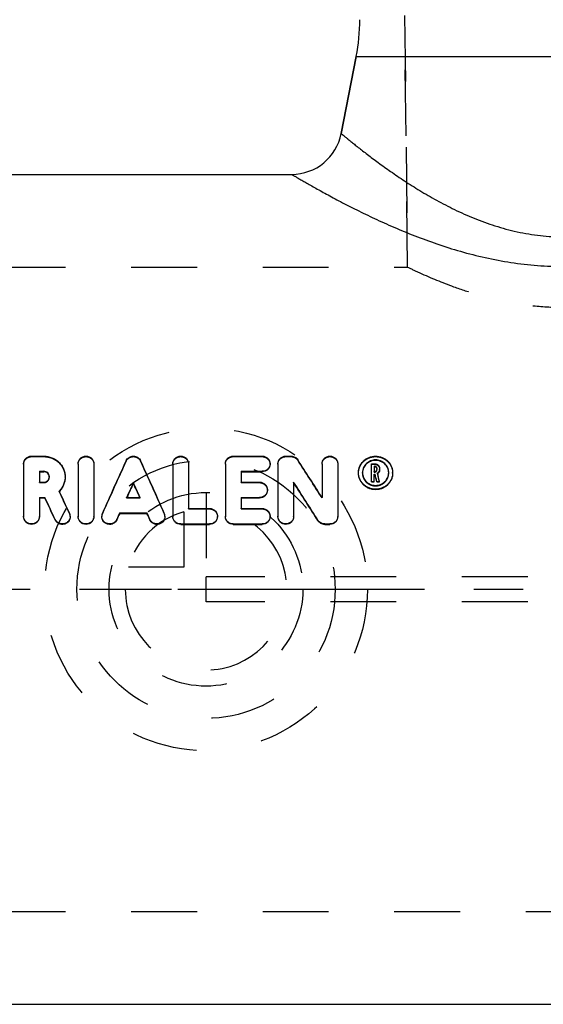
# Model space of a CAD drawing. Header units: millimetres. Extents: x 396 to 604, y 396 to 604.
# Tile 2 of 4: x 446 to 498, y 402 to 499. Entities that reach past the tile are written whole.
import ezdxf

# ---------------------------------------------------------------- set-up
doc = ezdxf.new("R2010")
doc.units = ezdxf.units.MM
doc.header["$LTSCALE"] = 65.185185
doc.linetypes.add('CENTER', pattern=[0.6, 0.375, -0.075, 0.075, -0.075])
doc.linetypes.add('HIDDEN', pattern=[0.2, 0.1, -0.1])
for name, color, linetype in [('ACHSEN_S', 7, 'CONTINUOUS'), ('KOERPER', 7, 'CONTINUOUS'), ('KONST.EL_MIT_GEO', 7, 'CONTINUOUS'), ('KURVEN', 7, 'CONTINUOUS')]:
    doc.layers.add(name, color=color, linetype=linetype)

msp = doc.modelspace()

# ---------------------------------------------------------------- linework, layer by layer
at = {"layer": 'ACHSEN_S', "color": 2, "linetype": 'CENTER'}
msp.add_line((603.5, 442.775), (396.5, 442.775), dxfattribs=at)
at = {"layer": 'KOERPER', "color": 8, "linetype": 'HIDDEN'}
for p, q in [((483.7, 538.775), (484.483, 474.725)), ((404.941, 474.725), (484.483, 474.725)), ((404.941, 410.825), (595.059, 410.825))]:
    msp.add_line(p, q, dxfattribs=at)
at = {"layer": 'KOERPER', "color": 7, "linetype": 'Continuous'}
for p, q in [((477.897, 487.971), (479.384, 495.621)), ((426, 483.925), (472.989, 483.925)), ((426, 401.625), (574, 401.625))]:
    msp.add_line(p, q, dxfattribs=at)
at = {"layer": 'KONST.EL_MIT_GEO', "color": 8, "linetype": 'HIDDEN'}
for p, q in [((484.483, 474.725), (483.7, 538.775)), ((447.205, 455.936), (447.205, 455.984)), ((448.419, 455.936), (448.419, 455.984)), ((467.197, 455.936), (467.197, 455.984)), ((470.062, 455.936), (470.062, 455.984)), ((472.405, 455.936), (472.405, 455.984)), ((472.926, 455.936), (472.926, 455.984)), ((447.205, 455.936), (448.419, 455.936)), ((456.583, 455.487), (456.583, 455.535)), ((458.013, 455.487), (458.013, 455.535)), ((467.197, 455.936), (470.062, 455.936)), ((470.843, 455.184), (470.843, 455.232)), ((472.405, 455.936), (472.926, 455.936)), ((473.588, 455.583), (473.588, 455.631)), ((480.914, 455.183), (481.239, 455.183)), ((481.239, 455.183), (481.239, 455.23)), ((479.612, 454.303), (479.612, 454.35)), ((480.004, 454.303), (480.004, 454.35)), ((481.174, 454.409), (481.174, 454.456)), ((481.174, 454.409), (481.239, 454.409)), ((481.239, 454.409), (481.239, 454.456)), ((481.435, 454.598), (481.435, 454.645)), ((481.503, 454.238), (481.503, 454.286)), ((481.695, 454.598), (481.695, 454.645)), ((482.608, 454.303), (482.608, 454.35)), ((483, 454.303), (483, 454.35)), ((447.986, 453.357), (447.986, 453.404)), ((447.986, 453.357), (448.419, 453.357)), ((448.419, 453.357), (448.419, 453.404)), ((448.972, 453.894), (448.972, 453.941)), ((450.534, 453.894), (450.534, 453.941)), ((467.979, 453.357), (467.979, 453.404)), ((467.979, 453.357), (469.801, 453.357)), ((469.801, 453.357), (469.801, 453.404)), ((449.942, 452.467), (449.942, 452.514)), ((470.582, 452.597), (470.582, 452.644)), ((456.633, 451.835), (456.633, 451.882)), ((456.633, 451.835), (457.962, 451.835)), ((456.654, 451.882), (456.651, 451.874)), ((457.941, 451.882), (457.945, 451.874)), ((457.962, 451.835), (457.962, 451.882)), ((476.001, 451.838), (476.001, 451.885)), ((450.97, 450.308), (450.97, 450.354)), ((454.234, 450.292), (454.234, 450.339)), ((460.361, 450.292), (460.361, 450.339)), ((462.771, 450.751), (462.771, 450.798)), ((462.771, 450.751), (464.854, 450.751)), ((464.854, 450.751), (464.854, 450.798)), ((467.979, 450.751), (467.979, 450.798)), ((467.979, 450.751), (470.062, 450.751)), ((470.062, 450.751), (470.062, 450.798)), ((446.424, 449.983), (446.424, 450.03)), ((447.986, 449.983), (447.986, 450.03)), ((451.043, 449.983), (451.043, 450.03)), ((451.825, 449.983), (451.825, 450.03)), ((453.387, 449.983), (453.387, 450.03)), ((454.168, 449.983), (454.168, 450.03)), ((460.428, 449.983), (460.428, 450.03)), ((461.209, 449.983), (461.209, 450.03)), ((465.635, 449.983), (465.635, 450.03)), ((466.416, 449.983), (466.416, 450.03)), ((470.843, 449.983), (470.843, 450.03)), ((471.624, 449.983), (471.624, 450.03)), ((473.186, 449.983), (473.186, 450.03)), ((477.563, 449.983), (477.563, 450.03)), ((535.5, 444.025), (464.5, 444.025)), ((464.5, 441.525), (464.5, 444.025)), ((535.5, 441.525), (464.5, 441.525))]:
    msp.add_line(p, q, dxfattribs=at)
at = {"layer": 'KONST.EL_MIT_GEO', "color": 7, "linetype": 'Continuous'}
for p, q in [((479.384, 495.621), (477.897, 487.971)), ((479.384, 495.621), (520.616, 495.621)), ((447.205, 455.984), (448.419, 455.984)), ((467.197, 455.984), (470.062, 455.984)), ((472.405, 455.984), (472.926, 455.984)), ((446.424, 455.232), (446.424, 450.03)), ((451.825, 455.232), (451.825, 450.03)), ((453.387, 455.232), (453.387, 450.03)), ((461.209, 455.232), (461.209, 450.03)), ((462.771, 455.232), (462.771, 450.798)), ((466.416, 455.232), (466.416, 450.03)), ((471.624, 455.232), (471.624, 450.03)), ((476.001, 455.232), (476.001, 451.885)), ((477.563, 455.232), (477.563, 450.03)), ((480.914, 455.23), (481.239, 455.23)), ((480.914, 453.419), (480.914, 455.23)), ((447.986, 454.477), (447.986, 453.404)), ((447.986, 454.477), (448.419, 454.477)), ((447.986, 454.43), (448.419, 454.43)), ((448.419, 454.43), (448.419, 454.477)), ((467.979, 454.477), (470.062, 454.477)), ((467.979, 454.477), (467.979, 453.404)), ((467.979, 454.43), (470.062, 454.43)), ((470.062, 454.43), (470.062, 454.477)), ((479.612, 454.35), (479.613, 454.387)), ((480.005, 454.387), (480.004, 454.35)), ((481.174, 454.979), (481.239, 454.979)), ((481.174, 454.979), (481.174, 454.456)), ((481.174, 454.932), (481.239, 454.932)), ((481.174, 454.456), (481.239, 454.456)), ((481.174, 454.204), (481.255, 454.204)), ((481.174, 453.419), (481.174, 454.204)), ((481.174, 454.157), (481.255, 454.157)), ((481.239, 454.932), (481.239, 454.979)), ((481.255, 454.157), (481.255, 454.204)), ((481.435, 454.79), (481.435, 454.645)), ((481.695, 454.79), (481.695, 454.645)), ((482.608, 454.35), (482.607, 454.387)), ((483, 454.387), (483, 454.35)), ((447.986, 453.404), (448.419, 453.404)), ((457.298, 453.307), (457.298, 453.354)), ((467.979, 453.404), (469.801, 453.404)), ((473.186, 453.401), (473.186, 450.03)), ((480.914, 453.466), (481.174, 453.466)), ((480.914, 453.419), (481.174, 453.419)), ((481.424, 453.466), (481.691, 453.466)), ((481.424, 453.419), (481.424, 453.466)), ((481.424, 453.419), (481.691, 453.419)), ((481.691, 453.419), (481.691, 453.466)), ((447.986, 451.882), (447.986, 450.03)), ((447.986, 451.882), (448.52, 451.882)), ((447.986, 451.835), (448.52, 451.835)), ((448.52, 451.835), (448.52, 451.882)), ((456.633, 451.882), (457.962, 451.882)), ((467.979, 451.882), (469.801, 451.882)), ((467.979, 451.882), (467.979, 450.798)), ((467.979, 451.835), (469.801, 451.835)), ((469.801, 451.835), (469.801, 451.882)), ((455.946, 450.35), (458.65, 450.35)), ((455.946, 450.303), (455.946, 450.35)), ((455.946, 450.303), (458.65, 450.303)), ((458.65, 450.303), (458.65, 450.35)), ((462.771, 450.798), (464.854, 450.798)), ((467.979, 450.798), (470.062, 450.798)), ((449.554, 449.657), (449.554, 449.704)), ((455.664, 449.673), (455.664, 449.72)), ((458.931, 449.673), (458.931, 449.72)), ((461.99, 449.259), (464.854, 449.259)), ((461.99, 449.212), (461.99, 449.259)), ((461.99, 449.212), (464.854, 449.212)), ((464.854, 449.212), (464.854, 449.259)), ((467.197, 449.259), (470.062, 449.259)), ((467.197, 449.212), (467.197, 449.259)), ((467.197, 449.212), (470.062, 449.212)), ((470.062, 449.212), (470.062, 449.259)), ((475.599, 449.575), (475.599, 449.622)), ((476.261, 449.259), (476.782, 449.259)), ((476.261, 449.212), (476.261, 449.259)), ((476.261, 449.212), (476.782, 449.212)), ((476.782, 449.212), (476.782, 449.259))]:
    msp.add_line(p, q, dxfattribs=at)
for centre, radius, start, end in [((459.752, 499.437), 20, 349, 359.5), ((472.989, 488.925), 5, 270, 349), ((481.252, 454.645), 0.183, 351.50433, 359.99147), ((448.455, 453.937), 2.091, 315.93049, 316.26606), ((450.285, 450.029), 0.758, 0.00729, 25.38383), ((454.926, 450.03), 0.758, 155.88383, 179.99416), ((459.67, 450.03), 0.758, 0.00584, 24.11617), ((447.181, 450.03), 0.757, 180.00049, 181.97005), ((447.183, 450.03), 0.759, 181.96989, 183.93214), ((452.582, 450.03), 0.757, 180.00049, 181.97005), ((452.583, 450.03), 0.759, 181.96989, 183.93214), ((461.966, 450.03), 0.757, 180.00045, 181.90764), ((461.967, 450.03), 0.758, 181.90749, 183.80835), ((467.174, 450.03), 0.757, 180.00045, 181.90764), ((467.175, 450.03), 0.758, 181.90749, 183.80835), ((472.381, 450.03), 0.757, 180.00049, 181.97005), ((472.382, 450.03), 0.759, 181.96989, 183.93214)]:
    msp.add_arc(centre, radius, start, end, dxfattribs=at)
at = {"layer": 'KONST.EL_MIT_GEO', "color": 8, "linetype": 'HIDDEN'}
for centre, radius, start, end in [((481.223, 454.303), 1.219, 177.7804, 178.85042), ((481.223, 454.303), 1.218, 178.85036, 179.99989), ((481.252, 454.743), 0.183, 0.00813, 8.50794), ((481.246, 454.614), 0.455, 304.48409, 305.92529), ((481.389, 454.303), 1.219, 1.14958, 2.2196), ((481.39, 454.303), 1.218, 0.00011, 1.14965), ((448.452, 453.894), 0.52, 0.00046, 4.44887), ((448.455, 453.937), 2.091, 315.33612, 315.93049), ((450.285, 449.983), 0.758, 0.00727, 25.38452), ((454.926, 449.983), 0.758, 155.88318, 179.99418), ((459.67, 449.983), 0.758, 0.00582, 24.11682)]:
    msp.add_arc(centre, radius, start, end, dxfattribs=at)
at = {"layer": 'KONST.EL_MIT_GEO', "color": 7, "linetype": 'Continuous'}
for centre, major_axis, ratio, start_param, end_param in [((453.752, 442.775), (18.08, 41.437), 0.057861, 1.283118, 1.41252), ((460.844, 442.775), (-18.08, 41.437), 0.057861, -1.41252, -1.283118), ((477.67, 442.775), (-25.735, 41.41), 0.070652, -1.393091, -1.29933), ((482.376, 442.775), (-9.086, 41.449), 0.033092, -1.317172, -1.298692), ((482.376, 442.775), (-9.021, 41.149), 0.033092, -1.316412, -1.297796), ((482.643, 442.775), (-9.086, 41.449), 0.033092, -1.317172, -1.296648), ((455.459, 442.775), (18.08, 41.437), 0.057861, 1.337957, 1.374526), ((455.459, 442.775), (17.949, 41.137), 0.057861, 1.337218, 1.372883), ((459.137, 442.775), (-18.08, 41.437), 0.057861, -1.374526, -1.337957), ((459.137, 442.775), (-17.949, 41.137), 0.057861, -1.372883, -1.337218), ((475.828, 442.775), (-25.735, 41.41), 0.070652, -1.448738, -1.355414), ((475.828, 442.775), (-25.549, 41.11), 0.070652, -1.448673, -1.354666), ((451.488, 442.775), (-19.167, 41.434), 0.060135, -1.414715, -1.361431), ((449.765, 442.775), (-19.167, 41.434), 0.060135, -1.430646, -1.377095), ((449.765, 442.775), (-19.028, 41.134), 0.060135, -1.430567, -1.376625), ((455.459, 442.775), (18.08, 41.437), 0.057861, 1.412257, 1.427702), ((455.459, 442.775), (17.949, 41.137), 0.057861, 1.412063, 1.42762), ((459.137, 442.775), (-18.08, 41.437), 0.057861, -1.427702, -1.412257), ((459.137, 442.775), (-17.949, 41.137), 0.057861, -1.42762, -1.412063)]:
    msp.add_ellipse(centre, major_axis=major_axis, ratio=ratio, start_param=start_param, end_param=end_param, dxfattribs=at)
at = {"layer": 'KONST.EL_MIT_GEO', "color": 8, "linetype": 'HIDDEN'}
for centre, major_axis, ratio, start_param, end_param in [((453.752, 442.775), (17.949, 41.137), 0.057861, 1.281972, 1.412327), ((460.844, 442.775), (-17.949, 41.137), 0.057861, -1.412327, -1.281972), ((477.67, 442.775), (-25.549, 41.11), 0.070652, -1.392621, -1.298166), ((482.643, 442.775), (-9.021, 41.149), 0.033092, -1.316412, -1.295737), ((451.488, 442.775), (-19.028, 41.134), 0.060135, -1.414519, -1.360846), ((455.459, 442.775), (17.949, 41.137), 0.057861, 1.373081, 1.374055), ((459.137, 442.775), (-17.949, 41.137), 0.057861, -1.374055, -1.373081)]:
    msp.add_ellipse(centre, major_axis=major_axis, ratio=ratio, start_param=start_param, end_param=end_param, dxfattribs=at)
at = {"layer": 'KONST.EL_MIT_GEO', "color": 7, "linetype": 'Continuous'}
for points, knots in [([(477.897, 487.971), (477.898, 487.971), (477.898, 487.97), (477.899, 487.969), (477.902, 487.968), (477.906, 487.964), (477.914, 487.957), (477.926, 487.947), (477.941, 487.934), (477.96, 487.919), (477.982, 487.9), (478.019, 487.87), (478.073, 487.826), (478.147, 487.764), (478.235, 487.692), (478.336, 487.609), (478.45, 487.516), (478.627, 487.371), (478.879, 487.167), (479.218, 486.895), (479.604, 486.589), (480.035, 486.252), (480.509, 485.886), (481.025, 485.496), (481.788, 484.929), (482.835, 484.178), (484.205, 483.248), (485.717, 482.291), (487.368, 481.334), (489.157, 480.406), (491.086, 479.544), (493.152, 478.79), (495.346, 478.194), (497.643, 477.808), (500, 477.673), (502.357, 477.808), (504.654, 478.194), (506.848, 478.79), (508.914, 479.544), (510.843, 480.406), (512.632, 481.334), (514.283, 482.291), (515.795, 483.248), (517.165, 484.178), (518.212, 484.929), (518.975, 485.496), (519.491, 485.886), (519.965, 486.252), (520.396, 486.589), (520.782, 486.895), (521.121, 487.167), (521.373, 487.371), (521.55, 487.516), (521.664, 487.609), (521.765, 487.692), (521.853, 487.764), (521.927, 487.826), (521.981, 487.87), (522.018, 487.9), (522.04, 487.919), (522.059, 487.934), (522.074, 487.947), (522.086, 487.957), (522.094, 487.964), (522.098, 487.968), (522.101, 487.969), (522.102, 487.97), (522.102, 487.971), (522.103, 487.971)], [0, 0, 0, 0, 0.000011, 0.000045, 0.000101, 0.000179, 0.000403, 0.000717, 0.001119, 0.001611, 0.002191, 0.00286, 0.00446, 0.006409, 0.008702, 0.011333, 0.014298, 0.017589, 0.025127, 0.033889, 0.043814, 0.054838, 0.066899, 0.079933, 0.093881, 0.124289, 0.15771, 0.193792, 0.232247, 0.272841, 0.315373, 0.359653, 0.405445, 0.452398, 0.5, 0.547602, 0.594555, 0.640347, 0.684627, 0.727159, 0.767753, 0.806208, 0.84229, 0.875711, 0.906119, 0.920067, 0.933101, 0.945162, 0.956186, 0.966111, 0.974873, 0.982411, 0.985702, 0.988667, 0.991298, 0.993591, 0.99554, 0.99714, 0.997809, 0.998389, 0.998881, 0.999283, 0.999597, 0.999821, 0.999899, 0.999955, 0.999989, 1, 1, 1, 1]), ([(472.989, 483.925), (472.99, 483.925), (472.99, 483.924), (472.992, 483.923), (472.995, 483.922), (473.001, 483.918), (473.011, 483.912), (473.028, 483.903), (473.048, 483.89), (473.073, 483.876), (473.103, 483.858), (473.152, 483.83), (473.224, 483.787), (473.323, 483.729), (473.441, 483.66), (473.576, 483.582), (473.728, 483.493), (473.964, 483.357), (474.299, 483.164), (474.749, 482.907), (475.26, 482.619), (475.828, 482.303), (476.452, 481.961), (477.128, 481.596), (478.124, 481.069), (479.481, 480.375), (481.238, 479.525), (483.154, 478.66), (485.217, 477.809), (487.417, 477), (489.744, 476.265), (492.188, 475.64), (494.729, 475.158), (497.345, 474.853), (500, 474.748), (502.655, 474.853), (505.271, 475.158), (507.812, 475.64), (510.256, 476.265), (512.583, 477), (514.783, 477.809), (516.846, 478.66), (518.762, 479.525), (520.519, 480.375), (521.876, 481.069), (522.872, 481.596), (523.548, 481.961), (524.172, 482.303), (524.74, 482.619), (525.251, 482.907), (525.701, 483.164), (526.036, 483.357), (526.272, 483.493), (526.424, 483.582), (526.559, 483.66), (526.677, 483.729), (526.776, 483.787), (526.848, 483.83), (526.897, 483.858), (526.927, 483.876), (526.952, 483.89), (526.972, 483.903), (526.989, 483.912), (526.999, 483.918), (527.005, 483.922), (527.008, 483.923), (527.01, 483.924), (527.01, 483.925), (527.011, 483.925)], [0, 0, 0, 0, 0.000012, 0.000046, 0.000104, 0.000184, 0.000415, 0.000737, 0.001152, 0.001657, 0.002255, 0.002942, 0.004589, 0.006594, 0.008952, 0.011658, 0.014705, 0.018088, 0.025831, 0.034826, 0.045007, 0.056305, 0.068653, 0.081983, 0.096229, 0.127223, 0.16118, 0.197703, 0.236454, 0.277139, 0.319494, 0.363261, 0.408161, 0.453869, 0.5, 0.546131, 0.591839, 0.636739, 0.680506, 0.722861, 0.763546, 0.802297, 0.83882, 0.872777, 0.903771, 0.918017, 0.931347, 0.943695, 0.954993, 0.965174, 0.974169, 0.981912, 0.985295, 0.988342, 0.991048, 0.993406, 0.995411, 0.997058, 0.997745, 0.998343, 0.998848, 0.999263, 0.999585, 0.999816, 0.999896, 0.999954, 0.999988, 1, 1, 1, 1]), ([(446.424, 455.232), (446.424, 455.329), (446.465, 455.528), (446.639, 455.778), (446.899, 455.945), (447.103, 455.984), (447.205, 455.984)], [0, 0, 0, 0, 0.244637, 0.492144, 0.744314, 1, 1, 1, 1]), ([(448.419, 455.984), (448.557, 455.984), (448.835, 455.957), (449.235, 455.84), (449.604, 455.65), (449.926, 455.395), (450.19, 455.084), (450.386, 454.729), (450.507, 454.343), (450.534, 454.075), (450.534, 453.941)], [0, 0, 0, 0, 0.12769, 0.254889, 0.381215, 0.506479, 0.630707, 0.754124, 0.877085, 1, 1, 1, 1]), ([(451.825, 455.232), (451.825, 455.281), (451.835, 455.379), (451.879, 455.521), (451.951, 455.651), (452.081, 455.805), (452.299, 455.945), (452.606, 456.003), (452.912, 455.945), (453.13, 455.805), (453.26, 455.651), (453.332, 455.521), (453.377, 455.379), (453.387, 455.281), (453.387, 455.232)], [0, 0, 0, 0, 0.061242, 0.122642, 0.184409, 0.246701, 0.372474, 0.5, 0.627526, 0.753299, 0.815591, 0.877358, 0.938758, 1, 1, 1, 1]), ([(456.583, 455.535), (456.613, 455.601), (456.694, 455.726), (456.865, 455.871), (457.072, 455.963), (457.298, 455.994), (457.524, 455.963), (457.731, 455.871), (457.901, 455.726), (457.983, 455.601), (458.013, 455.535)], [0, 0, 0, 0, 0.122664, 0.247003, 0.372992, 0.5, 0.627008, 0.752997, 0.877336, 1, 1, 1, 1]), ([(461.209, 455.232), (461.209, 455.281), (461.219, 455.379), (461.263, 455.521), (461.335, 455.651), (461.465, 455.805), (461.683, 455.945), (461.99, 456.003), (462.296, 455.945), (462.514, 455.805), (462.644, 455.651), (462.717, 455.521), (462.761, 455.379), (462.771, 455.281), (462.771, 455.232)], [0, 0, 0, 0, 0.061242, 0.122642, 0.184409, 0.246701, 0.372474, 0.5, 0.627526, 0.753299, 0.815591, 0.877358, 0.938758, 1, 1, 1, 1]), ([(466.416, 455.232), (466.416, 455.329), (466.457, 455.528), (466.631, 455.778), (466.891, 455.945), (467.095, 455.984), (467.197, 455.984)], [0, 0, 0, 0, 0.244637, 0.492144, 0.744314, 1, 1, 1, 1]), ([(470.062, 455.984), (470.164, 455.984), (470.368, 455.945), (470.628, 455.778), (470.802, 455.528), (470.843, 455.329), (470.843, 455.232)], [0, 0, 0, 0, 0.255686, 0.507856, 0.755363, 1, 1, 1, 1]), ([(471.624, 455.232), (471.624, 455.329), (471.665, 455.528), (471.839, 455.778), (472.098, 455.945), (472.303, 455.984), (472.405, 455.984)], [0, 0, 0, 0, 0.244637, 0.492144, 0.744314, 1, 1, 1, 1]), ([(472.926, 455.984), (472.992, 455.984), (473.124, 455.968), (473.308, 455.897), (473.469, 455.784), (473.553, 455.684), (473.588, 455.631)], [0, 0, 0, 0, 0.253309, 0.505028, 0.754039, 1, 1, 1, 1]), ([(476.001, 455.232), (476.001, 455.281), (476.011, 455.379), (476.055, 455.521), (476.127, 455.651), (476.257, 455.805), (476.475, 455.945), (476.782, 456.003), (477.088, 455.945), (477.306, 455.805), (477.436, 455.651), (477.509, 455.521), (477.553, 455.379), (477.563, 455.281), (477.563, 455.232)], [0, 0, 0, 0, 0.061242, 0.122642, 0.184409, 0.246701, 0.372474, 0.5, 0.627526, 0.753299, 0.815591, 0.877358, 0.938758, 1, 1, 1, 1]), ([(479.613, 454.387), (479.615, 454.492), (479.641, 454.702), (479.742, 455.004), (479.901, 455.282), (480.113, 455.525), (480.369, 455.724), (480.758, 455.922), (481.306, 456.025), (481.854, 455.922), (482.243, 455.724), (482.5, 455.525), (482.711, 455.282), (482.87, 455.004), (482.971, 454.702), (482.997, 454.492), (483, 454.387)], [0, 0, 0, 0, 0.061398, 0.122879, 0.184643, 0.246853, 0.309602, 0.372887, 0.5, 0.627113, 0.690398, 0.753147, 0.815357, 0.877121, 0.938602, 1, 1, 1, 1]), ([(470.843, 455.232), (470.843, 455.134), (470.802, 454.935), (470.628, 454.684), (470.368, 454.516), (470.163, 454.477), (470.062, 454.477)], [0, 0, 0, 0, 0.244553, 0.492535, 0.744827, 1, 1, 1, 1]), ([(470.843, 455.184), (470.843, 455.087), (470.802, 454.888), (470.628, 454.637), (470.368, 454.469), (470.163, 454.43), (470.062, 454.43)], [0, 0, 0, 0, 0.244514, 0.492482, 0.74479, 1, 1, 1, 1]), ([(482.607, 454.387), (482.605, 454.467), (482.584, 454.628), (482.506, 454.859), (482.383, 455.071), (482.22, 455.256), (482.023, 455.408), (481.725, 455.559), (481.306, 455.638), (480.887, 455.559), (480.589, 455.408), (480.392, 455.256), (480.229, 455.071), (480.107, 454.859), (480.028, 454.628), (480.007, 454.467), (480.005, 454.387)], [0, 0, 0, 0, 0.061374, 0.122865, 0.18466, 0.246904, 0.309674, 0.372956, 0.5, 0.627044, 0.690326, 0.753096, 0.81534, 0.877135, 0.938626, 1, 1, 1, 1]), ([(482.607, 454.35), (482.604, 454.43), (482.582, 454.59), (482.502, 454.819), (482.379, 455.029), (482.216, 455.213), (482.02, 455.363), (481.723, 455.512), (481.306, 455.59), (480.889, 455.512), (480.592, 455.363), (480.396, 455.213), (480.233, 455.029), (480.11, 454.819), (480.03, 454.59), (480.008, 454.43), (480.005, 454.35)], [0, 0, 0, 0, 0.061362, 0.122846, 0.184639, 0.246886, 0.309659, 0.372944, 0.5, 0.627056, 0.690341, 0.753114, 0.815361, 0.877154, 0.938638, 1, 1, 1, 1]), ([(481.239, 455.23), (481.299, 455.23), (481.418, 455.208), (481.57, 455.11), (481.671, 454.964), (481.695, 454.848), (481.695, 454.79)], [0, 0, 0, 0, 0.255177, 0.507219, 0.754997, 1, 1, 1, 1]), ([(448.972, 453.941), (448.972, 454.011), (448.943, 454.153), (448.82, 454.331), (448.636, 454.45), (448.491, 454.477), (448.419, 454.477)], [0, 0, 0, 0, 0.245707, 0.493765, 0.745516, 1, 1, 1, 1]), ([(448.97, 453.934), (448.965, 454.001), (448.929, 454.133), (448.803, 454.297), (448.625, 454.405), (448.487, 454.43), (448.419, 454.43)], [0, 0, 0, 0, 0.245673, 0.493901, 0.745686, 1, 1, 1, 1]), ([(483, 454.35), (483, 454.243), (482.978, 454.028), (482.882, 453.719), (482.725, 453.433), (482.513, 453.182), (482.255, 452.975), (481.96, 452.821), (481.639, 452.726), (481.306, 452.694), (480.973, 452.726), (480.653, 452.821), (480.358, 452.975), (480.099, 453.182), (479.888, 453.433), (479.731, 453.719), (479.634, 454.028), (479.612, 454.243), (479.612, 454.35)], [0, 0, 0, 0, 0.061183, 0.122673, 0.184578, 0.246946, 0.309757, 0.372945, 0.436402, 0.5, 0.563598, 0.627055, 0.690243, 0.753054, 0.815422, 0.877327, 0.938817, 1, 1, 1, 1]), ([(483, 454.303), (483, 454.196), (482.978, 453.981), (482.882, 453.672), (482.725, 453.386), (482.513, 453.134), (482.255, 452.928), (481.96, 452.774), (481.639, 452.679), (481.306, 452.647), (480.973, 452.679), (480.653, 452.774), (480.358, 452.928), (480.099, 453.134), (479.888, 453.386), (479.73, 453.672), (479.634, 453.981), (479.612, 454.196), (479.612, 454.303)], [0, 0, 0, 0, 0.061173, 0.122656, 0.184559, 0.246926, 0.30974, 0.372932, 0.436395, 0.5, 0.563605, 0.627068, 0.69026, 0.753074, 0.815441, 0.877344, 0.938827, 1, 1, 1, 1]), ([(480.004, 454.35), (480.004, 454.268), (480.021, 454.103), (480.095, 453.865), (480.216, 453.645), (480.379, 453.452), (480.577, 453.294), (480.879, 453.136), (481.306, 453.053), (481.733, 453.136), (482.035, 453.294), (482.234, 453.452), (482.396, 453.645), (482.517, 453.865), (482.591, 454.103), (482.608, 454.268), (482.608, 454.35)], [0, 0, 0, 0, 0.061272, 0.122823, 0.184776, 0.247191, 0.310062, 0.373328, 0.5, 0.626672, 0.689938, 0.752809, 0.815224, 0.877177, 0.938728, 1, 1, 1, 1]), ([(481.435, 454.79), (481.435, 454.815), (481.425, 454.865), (481.381, 454.927), (481.316, 454.969), (481.265, 454.979), (481.239, 454.979)], [0, 0, 0, 0, 0.244987, 0.492843, 0.744906, 1, 1, 1, 1]), ([(481.433, 454.77), (481.429, 454.792), (481.414, 454.836), (481.37, 454.889), (481.309, 454.924), (481.263, 454.932), (481.239, 454.932)], [0, 0, 0, 0, 0.245052, 0.493282, 0.745352, 1, 1, 1, 1]), ([(481.239, 454.456), (481.263, 454.456), (481.309, 454.465), (481.37, 454.499), (481.414, 454.553), (481.429, 454.596), (481.433, 454.618)], [0, 0, 0, 0, 0.254365, 0.506368, 0.754756, 1, 1, 1, 1]), ([(481.695, 454.645), (481.695, 454.576), (481.66, 454.434), (481.561, 454.326), (481.503, 454.286)], [0, 0, 0, 0, 0.495879, 1, 1, 1, 1]), ([(481.695, 454.598), (481.695, 454.53), (481.662, 454.392), (481.568, 454.285), (481.513, 454.245)], [0, 0, 0, 0, 0.496005, 1, 1, 1, 1]), ([(448.419, 453.404), (448.491, 453.404), (448.636, 453.432), (448.82, 453.552), (448.943, 453.73), (448.972, 453.872), (448.972, 453.941)], [0, 0, 0, 0, 0.254163, 0.505987, 0.754344, 1, 1, 1, 1]), ([(450.534, 453.941), (450.534, 453.811), (450.508, 453.548), (450.393, 453.168), (450.205, 452.816), (450.036, 452.609), (449.942, 452.514)], [0, 0, 0, 0, 0.247849, 0.496941, 0.747622, 1, 1, 1, 1]), ([(450.534, 453.894), (450.534, 453.766), (450.509, 453.509), (450.398, 453.137), (450.218, 452.79), (450.056, 452.585), (449.966, 452.491)], [0, 0, 0, 0, 0.247889, 0.496995, 0.747659, 1, 1, 1, 1]), ([(469.801, 453.404), (469.903, 453.404), (470.107, 453.365), (470.367, 453.197), (470.541, 452.944), (470.582, 452.743), (470.582, 452.644)], [0, 0, 0, 0, 0.253554, 0.504898, 0.753323, 1, 1, 1, 1]), ([(470.582, 452.644), (470.582, 452.545), (470.541, 452.344), (470.367, 452.091), (470.108, 451.921), (469.903, 451.882), (469.801, 451.882)], [0, 0, 0, 0, 0.246615, 0.49541, 0.746843, 1, 1, 1, 1]), ([(470.582, 452.597), (470.582, 452.498), (470.541, 452.297), (470.367, 452.044), (470.108, 451.874), (469.903, 451.835), (469.801, 451.835)], [0, 0, 0, 0, 0.246598, 0.495387, 0.746828, 1, 1, 1, 1]), ([(464.854, 450.798), (464.956, 450.798), (465.16, 450.758), (465.42, 450.588), (465.594, 450.332), (465.635, 450.13), (465.635, 450.03)], [0, 0, 0, 0, 0.251942, 0.502654, 0.751773, 1, 1, 1, 1]), ([(470.062, 450.798), (470.163, 450.798), (470.368, 450.758), (470.627, 450.588), (470.802, 450.332), (470.843, 450.13), (470.843, 450.03)], [0, 0, 0, 0, 0.251942, 0.502654, 0.751773, 1, 1, 1, 1]), ([(447.986, 449.983), (447.986, 449.882), (447.945, 449.679), (447.771, 449.423), (447.511, 449.252), (447.205, 449.192), (446.899, 449.252), (446.639, 449.423), (446.465, 449.679), (446.424, 449.882), (446.424, 449.983)], [0, 0, 0, 0, 0.12409, 0.248786, 0.374174, 0.5, 0.625826, 0.751214, 0.87591, 1, 1, 1, 1]), ([(447.986, 450.03), (447.986, 449.932), (447.947, 449.733), (447.78, 449.481), (447.53, 449.308), (447.232, 449.24), (446.931, 449.288), (446.669, 449.443), (446.485, 449.684), (446.433, 449.88), (446.426, 449.978)], [0, 0, 0, 0, 0.124064, 0.248713, 0.374043, 0.499826, 0.625648, 0.751082, 0.875855, 1, 1, 1, 1]), ([(451.043, 450.03), (451.043, 449.943), (451.013, 449.769), (450.883, 449.538), (450.716, 449.392), (450.559, 449.313), (450.39, 449.261), (450.167, 449.25), (449.953, 449.313), (449.802, 449.403), (449.668, 449.516), (449.592, 449.626), (449.554, 449.704)], [0, 0, 0, 0, 0.123814, 0.248114, 0.373024, 0.435901, 0.498872, 0.6245, 0.750005, 0.812833, 0.875524, 1, 1, 1, 1]), ([(451.043, 449.983), (451.043, 449.896), (451.013, 449.722), (450.883, 449.491), (450.716, 449.345), (450.559, 449.266), (450.39, 449.214), (450.167, 449.203), (449.953, 449.266), (449.802, 449.356), (449.668, 449.469), (449.592, 449.579), (449.554, 449.657)], [0, 0, 0, 0, 0.123812, 0.248112, 0.373022, 0.435899, 0.498871, 0.6245, 0.750005, 0.812833, 0.875525, 1, 1, 1, 1]), ([(453.387, 449.983), (453.387, 449.882), (453.346, 449.679), (453.172, 449.423), (452.912, 449.252), (452.606, 449.192), (452.3, 449.252), (452.04, 449.423), (451.866, 449.679), (451.825, 449.882), (451.825, 449.983)], [0, 0, 0, 0, 0.12409, 0.248786, 0.374174, 0.5, 0.625826, 0.751214, 0.87591, 1, 1, 1, 1]), ([(453.387, 450.03), (453.387, 449.932), (453.348, 449.733), (453.181, 449.481), (452.93, 449.308), (452.633, 449.24), (452.331, 449.288), (452.07, 449.443), (451.886, 449.684), (451.833, 449.88), (451.826, 449.978)], [0, 0, 0, 0, 0.124064, 0.248713, 0.374043, 0.499826, 0.625648, 0.751082, 0.875855, 1, 1, 1, 1]), ([(455.664, 449.72), (455.628, 449.64), (455.553, 449.528), (455.421, 449.411), (455.27, 449.318), (455.055, 449.251), (454.83, 449.259), (454.66, 449.31), (454.501, 449.388), (454.331, 449.535), (454.199, 449.767), (454.168, 449.943), (454.168, 450.03)], [0, 0, 0, 0, 0.124442, 0.187123, 0.249944, 0.37544, 0.501074, 0.564055, 0.626944, 0.75187, 0.876181, 1, 1, 1, 1]), ([(455.664, 449.673), (455.628, 449.593), (455.553, 449.481), (455.421, 449.364), (455.27, 449.271), (455.055, 449.204), (454.83, 449.212), (454.66, 449.263), (454.501, 449.341), (454.331, 449.488), (454.199, 449.72), (454.168, 449.896), (454.168, 449.983)], [0, 0, 0, 0, 0.124442, 0.187123, 0.249944, 0.375441, 0.501075, 0.564057, 0.626946, 0.751872, 0.876182, 1, 1, 1, 1]), ([(460.428, 450.03), (460.428, 449.943), (460.397, 449.767), (460.265, 449.535), (460.095, 449.388), (459.936, 449.31), (459.766, 449.259), (459.54, 449.251), (459.325, 449.318), (459.175, 449.411), (459.042, 449.528), (458.967, 449.64), (458.931, 449.72)], [0, 0, 0, 0, 0.123819, 0.24813, 0.373056, 0.435945, 0.498926, 0.62456, 0.750056, 0.812877, 0.875558, 1, 1, 1, 1]), ([(460.428, 449.983), (460.428, 449.896), (460.397, 449.72), (460.265, 449.488), (460.095, 449.341), (459.936, 449.263), (459.766, 449.212), (459.54, 449.204), (459.325, 449.271), (459.175, 449.364), (459.042, 449.481), (458.967, 449.593), (458.931, 449.673)], [0, 0, 0, 0, 0.123818, 0.248128, 0.373054, 0.435943, 0.498925, 0.624559, 0.750056, 0.812877, 0.875558, 1, 1, 1, 1]), ([(461.99, 449.212), (461.888, 449.212), (461.683, 449.252), (461.424, 449.423), (461.25, 449.679), (461.209, 449.882), (461.209, 449.983)], [0, 0, 0, 0, 0.251653, 0.502428, 0.751819, 1, 1, 1, 1]), ([(461.99, 449.259), (461.892, 449.259), (461.696, 449.296), (461.444, 449.454), (461.267, 449.692), (461.217, 449.883), (461.21, 449.979)], [0, 0, 0, 0, 0.251567, 0.502323, 0.751771, 1, 1, 1, 1]), ([(465.635, 450.03), (465.635, 449.929), (465.594, 449.726), (465.42, 449.47), (465.16, 449.299), (464.956, 449.259), (464.854, 449.259)], [0, 0, 0, 0, 0.248183, 0.497575, 0.748349, 1, 1, 1, 1]), ([(465.635, 449.983), (465.635, 449.882), (465.594, 449.679), (465.42, 449.423), (465.16, 449.252), (464.956, 449.212), (464.854, 449.212)], [0, 0, 0, 0, 0.248181, 0.497572, 0.748347, 1, 1, 1, 1]), ([(467.197, 449.212), (467.096, 449.212), (466.891, 449.252), (466.631, 449.423), (466.457, 449.679), (466.416, 449.882), (466.416, 449.983)], [0, 0, 0, 0, 0.251653, 0.502428, 0.751819, 1, 1, 1, 1]), ([(467.197, 449.259), (467.1, 449.259), (466.904, 449.296), (466.651, 449.454), (466.475, 449.692), (466.424, 449.883), (466.418, 449.979)], [0, 0, 0, 0, 0.251567, 0.502323, 0.751771, 1, 1, 1, 1]), ([(470.843, 450.03), (470.843, 449.929), (470.802, 449.726), (470.628, 449.47), (470.368, 449.299), (470.163, 449.259), (470.062, 449.259)], [0, 0, 0, 0, 0.248183, 0.497575, 0.748349, 1, 1, 1, 1]), ([(470.843, 449.983), (470.843, 449.882), (470.802, 449.679), (470.628, 449.423), (470.368, 449.252), (470.163, 449.212), (470.062, 449.212)], [0, 0, 0, 0, 0.248181, 0.497572, 0.748347, 1, 1, 1, 1]), ([(473.186, 449.983), (473.186, 449.882), (473.145, 449.679), (472.971, 449.423), (472.711, 449.252), (472.405, 449.192), (472.099, 449.252), (471.839, 449.423), (471.665, 449.679), (471.624, 449.882), (471.624, 449.983)], [0, 0, 0, 0, 0.12409, 0.248786, 0.374174, 0.5, 0.625826, 0.751214, 0.87591, 1, 1, 1, 1]), ([(473.186, 450.03), (473.186, 449.932), (473.147, 449.733), (472.98, 449.481), (472.729, 449.308), (472.432, 449.24), (472.131, 449.288), (471.869, 449.443), (471.685, 449.684), (471.632, 449.88), (471.626, 449.978)], [0, 0, 0, 0, 0.124064, 0.248713, 0.374043, 0.499826, 0.625648, 0.751082, 0.875855, 1, 1, 1, 1]), ([(476.261, 449.259), (476.195, 449.259), (476.063, 449.276), (475.879, 449.349), (475.718, 449.465), (475.634, 449.567), (475.599, 449.622)], [0, 0, 0, 0, 0.250856, 0.501332, 0.751111, 1, 1, 1, 1]), ([(476.261, 449.212), (476.195, 449.212), (476.063, 449.229), (475.879, 449.302), (475.718, 449.418), (475.634, 449.52), (475.599, 449.575)], [0, 0, 0, 0, 0.250857, 0.501333, 0.751112, 1, 1, 1, 1]), ([(477.563, 450.03), (477.563, 449.929), (477.522, 449.726), (477.348, 449.47), (477.088, 449.299), (476.883, 449.259), (476.782, 449.259)], [0, 0, 0, 0, 0.248184, 0.497575, 0.748349, 1, 1, 1, 1]), ([(477.563, 449.983), (477.563, 449.882), (477.522, 449.679), (477.348, 449.423), (477.088, 449.252), (476.883, 449.212), (476.782, 449.212)], [0, 0, 0, 0, 0.248181, 0.497572, 0.748347, 1, 1, 1, 1])]:
    msp.add_open_spline(points, degree=3, knots=knots, dxfattribs=at)
at = {"layer": 'KONST.EL_MIT_GEO', "color": 8, "linetype": 'HIDDEN'}
for points, knots in [([(484.483, 474.725), (484.883, 474.532), (486.379, 473.83), (488.66, 472.89), (491.447, 471.97), (494.077, 471.304), (496.967, 470.841), (500, 470.674), (503.033, 470.841), (505.923, 471.304), (508.553, 471.97), (511.34, 472.89), (513.621, 473.83), (515.117, 474.532), (515.517, 474.725)], [0, 0, 0, 0, 0.041329, 0.15335, 0.228786, 0.313553, 0.404986, 0.5, 0.595014, 0.686447, 0.771214, 0.84665, 0.958671, 1, 1, 1, 1]), ([(446.424, 455.184), (446.424, 455.282), (446.465, 455.48), (446.639, 455.73), (446.899, 455.897), (447.103, 455.936), (447.205, 455.936)], [0, 0, 0, 0, 0.244599, 0.492086, 0.744272, 1, 1, 1, 1]), ([(448.419, 455.936), (448.557, 455.936), (448.835, 455.91), (449.235, 455.793), (449.604, 455.603), (449.926, 455.347), (450.19, 455.036), (450.386, 454.681), (450.507, 454.296), (450.534, 454.028), (450.534, 453.894)], [0, 0, 0, 0, 0.127709, 0.254923, 0.381257, 0.506521, 0.630743, 0.754149, 0.877096, 1, 1, 1, 1]), ([(451.825, 455.184), (451.825, 455.233), (451.835, 455.332), (451.879, 455.473), (451.951, 455.604), (452.081, 455.757), (452.299, 455.897), (452.606, 455.956), (452.912, 455.897), (453.13, 455.757), (453.26, 455.604), (453.332, 455.473), (453.377, 455.332), (453.387, 455.233), (453.387, 455.184)], [0, 0, 0, 0, 0.061232, 0.122623, 0.184383, 0.246673, 0.372453, 0.5, 0.627547, 0.753327, 0.815617, 0.877377, 0.938768, 1, 1, 1, 1]), ([(456.583, 455.487), (456.613, 455.553), (456.694, 455.678), (456.865, 455.823), (457.072, 455.915), (457.298, 455.947), (457.524, 455.915), (457.731, 455.823), (457.901, 455.678), (457.983, 455.553), (458.013, 455.487)], [0, 0, 0, 0, 0.122647, 0.246981, 0.372977, 0.5, 0.627023, 0.753019, 0.877353, 1, 1, 1, 1]), ([(461.209, 455.184), (461.209, 455.233), (461.219, 455.332), (461.263, 455.473), (461.335, 455.604), (461.465, 455.757), (461.683, 455.897), (461.99, 455.956), (462.296, 455.897), (462.514, 455.757), (462.644, 455.604), (462.717, 455.473), (462.761, 455.332), (462.771, 455.233), (462.771, 455.184)], [0, 0, 0, 0, 0.061232, 0.122623, 0.184383, 0.246673, 0.372453, 0.5, 0.627547, 0.753327, 0.815617, 0.877377, 0.938768, 1, 1, 1, 1]), ([(466.416, 455.184), (466.416, 455.282), (466.457, 455.48), (466.631, 455.73), (466.891, 455.897), (467.095, 455.936), (467.197, 455.936)], [0, 0, 0, 0, 0.244599, 0.492086, 0.744272, 1, 1, 1, 1]), ([(470.062, 455.936), (470.164, 455.936), (470.368, 455.897), (470.628, 455.73), (470.802, 455.48), (470.843, 455.282), (470.843, 455.184)], [0, 0, 0, 0, 0.255728, 0.507914, 0.755401, 1, 1, 1, 1]), ([(471.624, 455.184), (471.624, 455.282), (471.665, 455.48), (471.839, 455.73), (472.098, 455.897), (472.303, 455.936), (472.405, 455.936)], [0, 0, 0, 0, 0.244599, 0.492086, 0.744272, 1, 1, 1, 1]), ([(472.926, 455.936), (472.992, 455.936), (473.124, 455.92), (473.308, 455.849), (473.469, 455.736), (473.553, 455.637), (473.588, 455.583)], [0, 0, 0, 0, 0.253334, 0.505066, 0.754069, 1, 1, 1, 1]), ([(476.001, 455.184), (476.001, 455.233), (476.011, 455.332), (476.055, 455.473), (476.127, 455.604), (476.257, 455.757), (476.475, 455.897), (476.782, 455.956), (477.088, 455.897), (477.306, 455.757), (477.436, 455.604), (477.509, 455.473), (477.553, 455.332), (477.563, 455.233), (477.563, 455.184)], [0, 0, 0, 0, 0.061232, 0.122623, 0.184383, 0.246673, 0.372453, 0.5, 0.627547, 0.753327, 0.815617, 0.877377, 0.938768, 1, 1, 1, 1]), ([(479.612, 454.303), (479.612, 454.409), (479.634, 454.623), (479.73, 454.932), (479.887, 455.216), (480.099, 455.465), (480.357, 455.669), (480.75, 455.872), (481.306, 455.979), (481.862, 455.872), (482.255, 455.669), (482.513, 455.465), (482.725, 455.216), (482.882, 454.932), (482.978, 454.623), (483, 454.409), (483, 454.303)], [0, 0, 0, 0, 0.061413, 0.122888, 0.184635, 0.246827, 0.309567, 0.372857, 0.5, 0.627143, 0.690433, 0.753173, 0.815365, 0.877112, 0.938587, 1, 1, 1, 1]), ([(481.239, 455.183), (481.299, 455.183), (481.418, 455.16), (481.57, 455.062), (481.671, 454.916), (481.695, 454.8), (481.695, 454.743)], [0, 0, 0, 0, 0.255213, 0.507269, 0.755032, 1, 1, 1, 1]), ([(480.004, 454.303), (480.004, 454.22), (480.021, 454.056), (480.095, 453.818), (480.216, 453.598), (480.378, 453.405), (480.577, 453.247), (480.879, 453.089), (481.306, 453.006), (481.733, 453.089), (482.035, 453.247), (482.234, 453.405), (482.396, 453.598), (482.517, 453.818), (482.591, 454.056), (482.608, 454.22), (482.608, 454.303)], [0, 0, 0, 0, 0.061262, 0.122807, 0.184756, 0.24717, 0.310044, 0.373314, 0.5, 0.626686, 0.689956, 0.75283, 0.815244, 0.877193, 0.938738, 1, 1, 1, 1]), ([(481.239, 454.409), (481.265, 454.409), (481.316, 454.419), (481.381, 454.461), (481.425, 454.524), (481.435, 454.573), (481.435, 454.598)], [0, 0, 0, 0, 0.254878, 0.506933, 0.754942, 1, 1, 1, 1]), ([(448.419, 453.357), (448.491, 453.357), (448.636, 453.385), (448.82, 453.504), (448.943, 453.683), (448.972, 453.824), (448.972, 453.894)], [0, 0, 0, 0, 0.254188, 0.506024, 0.754371, 1, 1, 1, 1]), ([(469.801, 453.357), (469.903, 453.357), (470.107, 453.318), (470.367, 453.149), (470.541, 452.897), (470.582, 452.696), (470.582, 452.597)], [0, 0, 0, 0, 0.253573, 0.504924, 0.75334, 1, 1, 1, 1]), ([(464.854, 450.751), (464.956, 450.751), (465.16, 450.711), (465.42, 450.541), (465.594, 450.285), (465.635, 450.083), (465.635, 449.983)], [0, 0, 0, 0, 0.251946, 0.502659, 0.751775, 1, 1, 1, 1]), ([(470.062, 450.751), (470.163, 450.751), (470.368, 450.711), (470.627, 450.541), (470.802, 450.285), (470.843, 450.083), (470.843, 449.983)], [0, 0, 0, 0, 0.251946, 0.502659, 0.751775, 1, 1, 1, 1])]:
    msp.add_open_spline(points, degree=3, knots=knots, dxfattribs=at)
at = {"layer": 'KURVEN', "color": 8, "linetype": 'HIDDEN'}
for p, q in [((464.5, 452.375), (464.5, 442.775)), ((462.3, 450.467), (462.3, 444.975)), ((462.3, 444.975), (456.808, 444.975)), ((474.1, 442.775), (456.5, 442.775))]:
    msp.add_line(p, q, dxfattribs=at)
for radius in [16, 12.8, 9.6]:
    msp.add_circle((464.5, 442.775), radius, dxfattribs=at)
for start, end in [(180, 90), (105.96201, 164.03799)]:
    msp.add_arc((464.5, 442.775), 8, start, end, dxfattribs=at)

doc.saveas('drawing.dxf')
